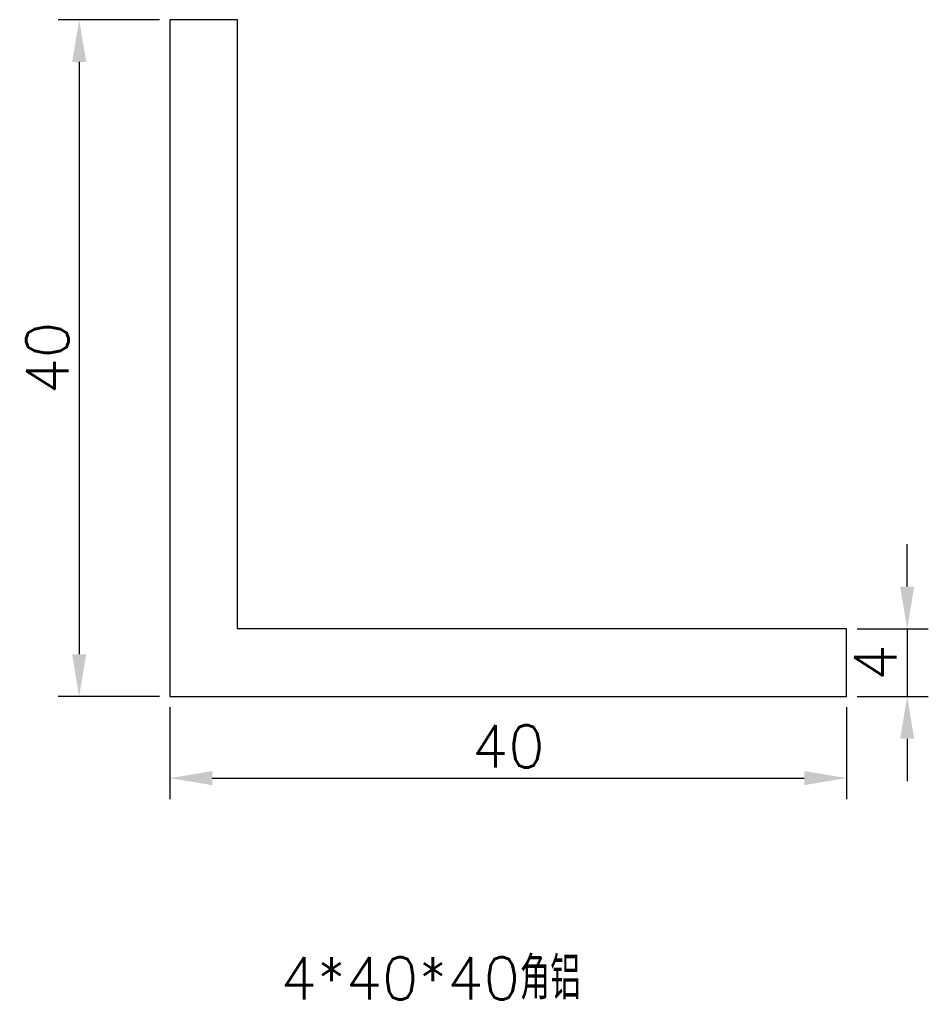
# Model space of a CAD drawing. Header units: millimetres. Extents: x 1539 to 1592.7, y 835.1 to 893.3.
import ezdxf

# ---------------------------------------------------------------- set-up
doc = ezdxf.new("R2010")
doc.units = ezdxf.units.MM
doc.styles.get("Standard").update_dxf_attribs({"font": 'txt', "bigfont": 'gbcbig.shx'})
doc.dimstyles.new('ISO-25', dxfattribs={"dimtxt": 2.5, "dimasz": 2.5, "dimexe": 1.25, "dimexo": 0.625, "dimtad": 1, "dimtxsty": 'Standard', "dimcen": 2.5, "dimclrd": 1, "dimclre": 1, "dimclrt": 1, "dimadec": 0, "dimazin": 0, "dimtfac": 1, "dimtmove": 0, "dimatfit": 3, "dimfxl": 1, "dimarcsym": 0})

# ---------------------------------------------------------------- blocks, each defined once
blk = doc.blocks.new('*D4')
at = {"color": 1, "lineweight": -2}
for p, q in [((1547.277, 893.315), (1541.282, 893.315)), ((1542.532, 890.815), (1542.532, 855.815)), ((1547.277, 853.315), (1541.282, 853.315))]:
    blk.add_line(p, q, dxfattribs=at)
at = {"color": 1}
for points in [[(1542.115, 890.815), (1542.949, 890.815), (1542.532, 893.315)], [(1542.115, 855.815), (1542.949, 855.815), (1542.532, 853.315)]]:
    blk.add_solid(points, dxfattribs=at)
at = {"layer": 'Defpoints', "color": 0}
for p in [(1547.902, 893.315), (1542.532, 853.315), (1547.902, 853.315)]:
    blk.add_point(p, dxfattribs=at)
at = {"color": 1, "insert": (1540.657, 873.315), "char_height": 2.5, "attachment_point": 5, "rotation": 90}
blk.add_mtext('40', dxfattribs=at)
blk = doc.blocks.new('*D5')
at = {"color": 1, "lineweight": -2}
for p, q in [((1547.902, 852.69), (1547.902, 847.244)), ((1587.902, 852.69), (1587.902, 847.244)), ((1550.402, 848.494), (1585.402, 848.494))]:
    blk.add_line(p, q, dxfattribs=at)
at = {"color": 1}
for points in [[(1550.402, 848.911), (1550.402, 848.078), (1547.902, 848.494)], [(1585.402, 848.911), (1585.402, 848.078), (1587.902, 848.494)]]:
    blk.add_solid(points, dxfattribs=at)
at = {"layer": 'Defpoints', "color": 0}
for p in [(1547.902, 853.315), (1587.902, 853.315), (1587.902, 848.494)]:
    blk.add_point(p, dxfattribs=at)
at = {"color": 1, "insert": (1567.902, 850.369), "char_height": 2.5, "attachment_point": 5}
blk.add_mtext('40', dxfattribs=at)
blk = doc.blocks.new('*D6')
at = {"color": 1, "lineweight": -2}
for p, q in [((1591.487, 859.815), (1591.487, 862.315)), ((1588.527, 857.315), (1592.737, 857.315)), ((1591.487, 857.315), (1591.487, 853.315)), ((1588.527, 853.315), (1592.737, 853.315)), ((1591.487, 850.815), (1591.487, 848.315))]:
    blk.add_line(p, q, dxfattribs=at)
at = {"color": 1}
for points in [[(1591.07, 859.815), (1591.903, 859.815), (1591.487, 857.315)], [(1591.07, 850.815), (1591.903, 850.815), (1591.487, 853.315)]]:
    blk.add_solid(points, dxfattribs=at)
at = {"layer": 'Defpoints', "color": 0}
for p in [(1587.902, 857.315), (1587.902, 853.315), (1591.487, 853.315)]:
    blk.add_point(p, dxfattribs=at)
at = {"color": 1, "insert": (1589.612, 855.315), "char_height": 2.5, "attachment_point": 5, "rotation": 90}
blk.add_mtext('4', dxfattribs=at)

msp = doc.modelspace()

# ---------------------------------------------------------------- linework, layer by layer
for p, q in [((1547.902, 893.315), (1547.902, 853.315)), ((1551.902, 893.315), (1547.902, 893.315)), ((1551.902, 857.315), (1551.902, 893.315)), ((1587.902, 857.315), (1551.902, 857.315)), ((1587.902, 853.315), (1587.902, 857.315)), ((1547.902, 853.315), (1587.902, 853.315))]:
    msp.add_line(p, q)

# ---------------------------------------------------------------- texts
at = {"insert": (1554.442, 837.916), "char_height": 2.5, "width": 38.44305, "attachment_point": 1}
msp.add_mtext('4*40*40角铝', dxfattribs=at)

# ---------------------------------------------------------------- dimensions: what is measured, and where the dimension line sits
for base, p1, p2, picture, middle in [((1542.532, 853.315), (1547.902, 893.315), (1547.902, 853.315), '*D4', (1540.657, 873.315)), ((1591.487, 853.315), (1587.902, 857.315), (1587.902, 853.315), '*D6', (1589.612, 855.315))]:
    dim = msp.add_linear_dim(base=base, p1=p1, p2=p2, angle=90, dimstyle='ISO-25')
    dim.commit()
    dim.dimension.update_dxf_attribs({"geometry": picture, "text_midpoint": middle})
dim = msp.add_linear_dim(base=(1587.902, 848.494), p1=(1547.902, 853.315), p2=(1587.902, 853.315), dimstyle='ISO-25')
dim.commit()
dim.dimension.update_dxf_attribs({"geometry": '*D5', "text_midpoint": (1567.902, 850.369)})

doc.saveas('drawing.dxf')
